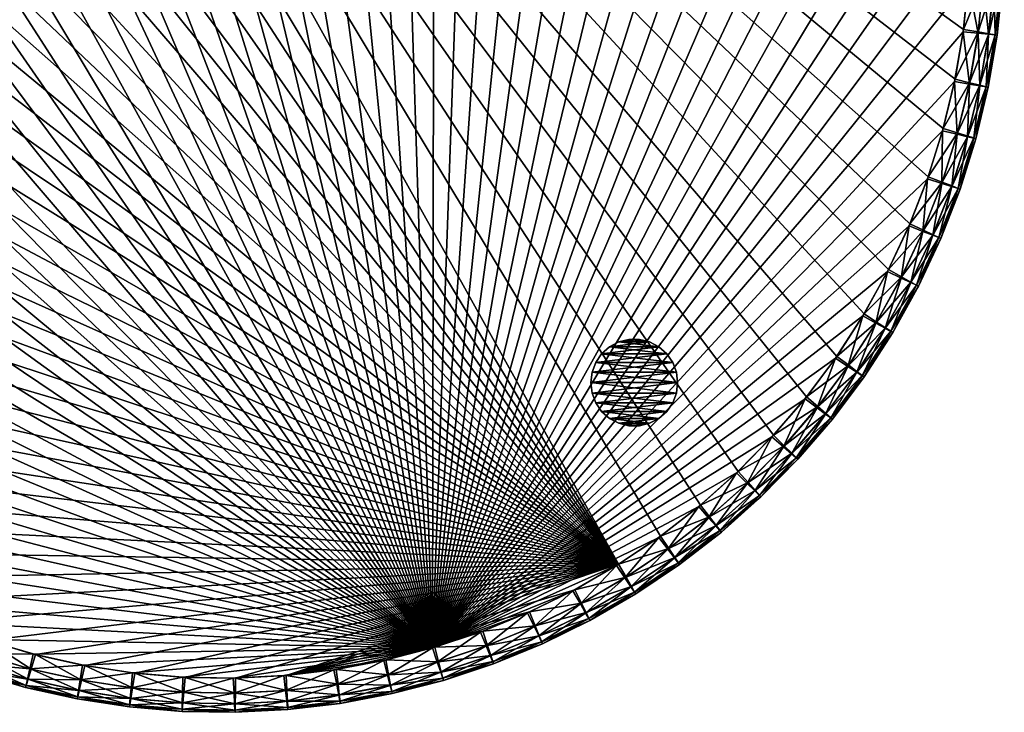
# Model space of a CAD drawing. Header units: inches. Extents: x -9 to 9, y -9 to 9.
# Tile 2 of 5: x -2.3 to 9, y -9 to -1. Entities that reach past the tile are written whole.
import ezdxf

# ---------------------------------------------------------------- set-up
doc = ezdxf.new("R2010")
doc.units = ezdxf.units.IN
doc.header["$LTSCALE"] = 0.03937
doc.header["$MEASUREMENT"] = 0
for name, color, linetype in [('A-FURN-3-ST', 150, 'Continuous'), ('A-FURN-3-ST-GD', 252, 'Continuous'), ('A-FURN-3-ST-SI', 160, 'Continuous')]:
    doc.layers.add(name, color=color, linetype=linetype)

msp = doc.modelspace()

# ---------------------------------------------------------------- meshes
at = {"layer": 'A-FURN-3-ST'}
mesh = msp.add_polyface(dxfattribs=at)
corners = [(-8.123, 3.817, 0.971), (-8.293, 3.235, 0.848), (-8.056, 3.788, 0.848), (-8.146, 3.826, 1.143), (-8.363, 3.26, 0.971), (-7.847, 4.357, 0.971), (-7.782, 4.323, 0.848), (-7.869, 4.368, 1.143), (-7.535, 4.876, 0.971), (-7.472, 4.838, 0.848), (-7.556, 4.889, 1.143), (-7.189, 5.374, 0.971), (-7.128, 5.332, 0.848), (-7.209, 5.388, 1.143), (-6.81, 5.847, 0.971), (-6.829, 5.862, 1.143), (-6.752, 5.801, 0.848), (-7.027, 5.262, 0.775), (-6.656, 5.724, 0.775), (-6.886, 5.163, 0.75), (-6.522, 5.616, 0.75), (-7.367, 4.775, 0.775), (-7.219, 4.687, 0.75), (-7.672, 4.267, 0.775), (-7.519, 4.189, 0.75), (-7.943, 3.739, 0.775), (-7.785, 3.671, 0.75), (-8.177, 3.195, 0.775), (-8.015, 3.137, 0.75), (-8.208, 2.589, 0.75), (-1.002, 8.548, 0.75), (-1.577, 8.461, 0.75), (2.425, -8.258, 0.75), (-2.144, 8.335, 0.75), (-2.702, 8.172, 0.75), (-3.248, 7.971, 0.75), (-3.779, 7.733, 0.75), (-4.292, 7.46, 0.75), (-4.786, 7.154, 0.75), (-5.258, 6.814, 0.75), (-5.706, 6.444, 0.75), (-6.128, 6.044, 0.75)]
mesh.append_faces([[corners[k] for k in face] for face in [(0, 1, 2), (3, 4, 0), (5, 2, 6), (5, 0, 2), (7, 0, 5), (7, 3, 0), (8, 6, 9), (8, 5, 6), (10, 5, 8), (10, 7, 5), (11, 9, 12), (11, 8, 9), (13, 8, 11), (13, 10, 8), (14, 11, 12), (15, 13, 11), (16, 12, 17), (18, 19, 20), (18, 17, 19), (12, 21, 17), (12, 9, 21), (17, 22, 19), (17, 21, 22), (9, 23, 21), (9, 6, 23), (21, 24, 22), (21, 23, 24), (6, 25, 23), (6, 2, 25), (23, 26, 24), (23, 25, 26), (2, 27, 25), (2, 1, 27), (25, 28, 26), (25, 27, 28), (27, 29, 28), (30, 31, 32), (31, 33, 32), (33, 34, 32), (34, 35, 32), (35, 36, 32), (36, 37, 32), (37, 38, 32), (38, 39, 32), (39, 40, 32), (40, 41, 32), (41, 20, 32), (20, 19, 32), (19, 22, 32), (22, 24, 32), (24, 26, 32), (26, 28, 32)]])
mesh = msp.add_polyface(dxfattribs=at)
corners = [(7.367, 5.127, 0.971), (6.948, 5.564, 0.848), (7.308, 5.083, 0.848), (7.004, 5.612, 0.971), (7.387, 5.141, 1.143), (7.023, 5.628, 1.143), (7.696, 4.618, 0.971), (7.635, 4.578, 0.848), (7.717, 4.631, 1.143), (7.991, 4.088, 0.971), (7.926, 4.052, 0.848), (8.012, 4.099, 1.143), (8.248, 3.539, 0.971), (8.271, 3.549, 1.143), (8.285, 2.902, 0.775), (7.915, 3.382, 0.75), (8.125, 2.84, 0.75), (8.07, 3.455, 0.775), (8.182, 3.507, 0.848), (7.819, 3.992, 0.775), (7.668, 3.909, 0.75), (7.531, 4.511, 0.775), (7.387, 4.417, 0.75), (7.21, 5.009, 0.775), (7.072, 4.906, 0.75), (6.855, 5.484, 0.775), (6.724, 5.372, 0.75), (6.346, 5.814, 0.75), (2.425, -8.258, 0.75), (5.939, 6.229, 0.75), (5.505, 6.616, 0.75), (5.046, 6.972, 0.75), (4.564, 7.297, 0.75), (4.061, 7.589, 0.75), (3.539, 7.845, 0.75), (3.002, 8.067, 0.75), (2.45, 8.251, 0.75), (1.888, 8.397, 0.75), (1.316, 8.506, 0.75), (0.739, 8.575, 0.75), (0.159, 8.605, 0.75), (-0.423, 8.597, 0.75), (-1.002, 8.548, 0.75)]
mesh.append_faces([[corners[k] for k in face] for face in [(0, 1, 2), (0, 3, 1), (4, 3, 0), (4, 5, 3), (6, 2, 7), (6, 0, 2), (8, 0, 6), (8, 4, 0), (9, 7, 10), (9, 6, 7), (11, 6, 9), (11, 8, 6), (12, 9, 10), (13, 11, 9), (14, 15, 16), (14, 17, 15), (18, 19, 17), (18, 10, 19), (17, 20, 15), (17, 19, 20), (10, 21, 19), (10, 7, 21), (19, 22, 20), (19, 21, 22), (7, 23, 21), (7, 2, 23), (21, 24, 22), (21, 23, 24), (2, 25, 23), (2, 1, 25), (23, 26, 24), (23, 25, 26), (25, 27, 26), (15, 20, 28), (20, 22, 28), (22, 24, 28), (24, 26, 28), (26, 27, 28), (27, 29, 28), (29, 30, 28), (30, 31, 28), (31, 32, 28), (32, 33, 28), (33, 34, 28), (34, 35, 28), (35, 36, 28), (36, 37, 28), (37, 38, 28), (38, 39, 28), (39, 40, 28), (40, 41, 28), (41, 42, 28)]])
mesh = msp.add_polyface(dxfattribs=at)
corners = [(2.977, 8.076, 16.75), (3.515, 7.856, 16.75), (3.042, 8.235, 16.725), (3.591, 8.011, 16.725), (4.124, 7.75, 16.725), (3.645, 8.121, 16.652), (4.185, 7.857, 16.652), (4.038, 7.601, 16.75), (4.637, 7.454, 16.725), (4.706, 7.556, 16.652), (4.541, 7.311, 16.75), (5.13, 7.124, 16.725), (5.205, 7.221, 16.652), (5.025, 6.988, 16.75), (5.599, 6.761, 16.725), (5.485, 6.633, 16.75), (3.678, 8.187, 16.529), (4.222, 7.92, 16.529), (4.234, 7.942, 16.357), (3.688, 8.209, 16.357), (4.747, 7.617, 16.529), (4.761, 7.638, 16.357), (5.25, 7.28, 16.529), (5.265, 7.299, 16.357), (-3.802, 7.721, 16.75), (2.425, 8.258, 16.75), (5.92, 6.247, 16.75), (6.328, 5.833, 16.75), (6.708, 5.393, 16.75), (7.057, 4.928, 16.75), (7.373, 4.44, 16.75), (7.656, 3.932, 16.75), (7.904, 3.406, 16.75), (8.116, 2.865, 16.75), (8.291, 2.311, 16.75), (8.428, 1.746, 16.75), (8.527, 1.173, 16.75), (8.586, 0.594, 16.75), (8.607, 0.013, 16.75), (8.588, -0.568, 16.75), (8.53, -1.146, 16.75), (8.433, -1.72, 16.75), (8.298, -2.285, 16.75), (8.125, -2.84, 16.75), (7.915, -3.382, 16.75)]
mesh.append_faces([[corners[k] for k in face] for face in [(0, 1, 2), (1, 3, 2), (3, 4, 5), (4, 6, 5), (1, 7, 3), (7, 4, 3), (4, 8, 6), (8, 9, 6), (7, 10, 4), (10, 8, 4), (8, 11, 9), (11, 12, 9), (10, 13, 8), (13, 11, 8), (11, 14, 12), (13, 15, 11), (5, 6, 16), (6, 17, 16), (17, 18, 19), (6, 9, 17), (9, 20, 17), (17, 20, 18), (20, 21, 18), (9, 12, 20), (12, 22, 20), (20, 22, 21), (22, 23, 21), (24, 0, 25), (24, 1, 0), (24, 7, 1), (24, 10, 7), (24, 13, 10), (24, 15, 13), (24, 26, 15), (24, 27, 26), (24, 28, 27), (24, 29, 28), (24, 30, 29), (24, 31, 30), (24, 32, 31), (24, 33, 32), (24, 34, 33), (24, 35, 34), (24, 36, 35), (24, 37, 36), (24, 38, 37), (24, 39, 38), (24, 40, 39), (24, 41, 40), (24, 42, 41), (24, 43, 42), (24, 44, 43)]])
mesh = msp.add_polyface(dxfattribs=at)
corners = [(-8.182, 3.181, 16.725), (-7.949, 3.726, 16.725), (-8.295, 3.229, 16.652), (-8.058, 3.782, 16.652), (-8.024, 3.113, 16.75), (-7.796, 3.647, 16.75), (-7.679, 4.254, 16.725), (-7.785, 4.317, 16.652), (-7.532, 4.165, 16.75), (-7.375, 4.763, 16.725), (-7.476, 4.833, 16.652), (-7.233, 4.664, 16.75), (-7.036, 5.25, 16.725), (-7.132, 5.326, 16.652), (-6.902, 5.142, 16.75), (-6.666, 5.713, 16.725), (-6.756, 5.796, 16.652), (-6.539, 5.596, 16.75), (-6.265, 6.15, 16.725), (-6.146, 6.025, 16.75), (-8.124, 3.815, 16.529), (-8.363, 3.258, 16.529), (-7.848, 4.355, 16.529), (-8.146, 3.827, 16.357), (-7.869, 4.368, 16.357), (-7.536, 4.875, 16.529), (-7.556, 4.889, 16.357), (-7.19, 5.373, 16.529), (-7.209, 5.388, 16.357), (-6.811, 5.846, 16.529), (-6.829, 5.862, 16.357), (-6.35, 6.239, 16.652), (-3.802, 7.721, 16.75), (-4.315, 7.447, 16.75), (4.564, -7.297, 16.75), (-4.808, 7.139, 16.75), (-5.279, 6.798, 16.75), (-5.726, 6.426, 16.75)]
mesh.append_faces([[corners[k] for k in face] for face in [(0, 1, 2), (1, 3, 2), (4, 5, 0), (5, 1, 0), (1, 6, 3), (6, 7, 3), (5, 8, 1), (8, 6, 1), (6, 9, 7), (9, 10, 7), (8, 11, 6), (11, 9, 6), (9, 12, 10), (12, 13, 10), (11, 14, 9), (14, 12, 9), (12, 15, 13), (15, 16, 13), (14, 17, 12), (17, 15, 12), (15, 18, 16), (17, 19, 15), (19, 18, 15), (3, 20, 21), (3, 7, 20), (7, 22, 20), (20, 22, 23), (22, 24, 23), (7, 10, 22), (10, 25, 22), (22, 25, 24), (25, 26, 24), (10, 13, 25), (13, 27, 25), (25, 27, 26), (27, 28, 26), (13, 16, 27), (16, 29, 27), (27, 29, 28), (29, 30, 28), (16, 31, 29), (32, 33, 34), (33, 35, 34), (35, 36, 34), (36, 37, 34), (37, 19, 34), (19, 17, 34), (17, 14, 34), (14, 11, 34), (11, 8, 34), (8, 5, 34), (5, 4, 34)]])
mesh = msp.add_polyface(dxfattribs=at)
corners = [(8.125, -2.84, 16.75), (7.915, -3.382, 16.75), (8.285, -2.902, 16.725), (8.07, -3.455, 16.725), (7.819, -3.992, 16.725), (8.182, -3.507, 16.652), (7.926, -4.052, 16.652), (7.668, -3.909, 16.75), (7.531, -4.511, 16.725), (7.635, -4.578, 16.652), (7.387, -4.417, 16.75), (7.21, -5.009, 16.725), (7.308, -5.083, 16.652), (7.072, -4.906, 16.75), (6.855, -5.484, 16.725), (6.948, -5.564, 16.652), (6.724, -5.372, 16.75), (6.469, -5.935, 16.725), (6.557, -6.021, 16.652), (6.346, -5.814, 16.75), (6.054, -6.358, 16.725), (5.939, -6.229, 16.75), (7.991, -4.088, 16.529), (8.248, -3.539, 16.529), (8.012, -4.099, 16.357), (8.271, -3.549, 16.357), (7.696, -4.618, 16.529), (7.717, -4.631, 16.357), (7.367, -5.127, 16.529), (7.387, -5.141, 16.357), (7.004, -5.612, 16.529), (7.023, -5.628, 16.357), (6.609, -6.072, 16.529), (6.627, -6.09, 16.357), (-3.802, 7.721, 16.75), (5.505, -6.616, 16.75), (5.046, -6.972, 16.75), (4.564, -7.297, 16.75)]
mesh.append_faces([[corners[k] for k in face] for face in [(0, 1, 2), (1, 3, 2), (3, 4, 5), (4, 6, 5), (1, 7, 3), (7, 4, 3), (4, 8, 6), (8, 9, 6), (7, 10, 4), (10, 8, 4), (8, 11, 9), (11, 12, 9), (10, 13, 8), (13, 11, 8), (11, 14, 12), (14, 15, 12), (13, 16, 11), (16, 14, 11), (14, 17, 15), (17, 18, 15), (16, 19, 14), (19, 17, 14), (17, 20, 18), (19, 21, 17), (21, 20, 17), (6, 22, 23), (22, 24, 25), (6, 9, 22), (9, 26, 22), (22, 26, 24), (26, 27, 24), (9, 12, 26), (12, 28, 26), (26, 28, 27), (28, 29, 27), (12, 15, 28), (15, 30, 28), (28, 30, 29), (30, 31, 29), (15, 18, 30), (18, 32, 30), (30, 32, 31), (32, 33, 31), (34, 7, 1), (34, 10, 7), (34, 13, 10), (34, 16, 13), (34, 19, 16), (34, 21, 19), (34, 35, 21), (34, 36, 35), (34, 37, 36)]])
mesh = msp.add_polyface(dxfattribs=at)
corners = [(8.955, -0.607, 0.971), (8.902, -0.003, 0.848), (8.881, -0.604, 0.848), (8.979, -0.608, 1.143), (8.975, -0.001, 0.971), (8.894, -1.21, 0.971), (8.82, -1.202, 0.848), (8.918, -1.212, 1.143), (8.792, -1.808, 0.971), (8.719, -1.795, 0.848), (8.816, -1.812, 1.143), (8.649, -2.397, 0.971), (8.578, -2.38, 0.848), (8.673, -2.403, 1.143), (8.468, -2.975, 0.971), (8.398, -2.953, 0.848), (8.491, -2.983, 1.143), (8.248, -3.54, 0.971), (8.179, -3.514, 0.848), (8.271, -3.549, 1.143), (8.779, -0.007, 0.775), (8.758, -0.6, 0.775), (8.607, -0.013, 0.75), (8.586, -0.594, 0.75), (7.812, -4.005, 0.775), (8.064, -3.469, 0.775), (7.904, -3.406, 0.75), (8.28, -2.917, 0.775), (8.116, -2.865, 0.75), (8.458, -2.351, 0.775), (8.291, -2.311, 0.75), (8.598, -1.775, 0.775), (8.428, -1.746, 0.75), (8.698, -1.19, 0.775), (8.527, -1.173, 0.75), (2.425, -8.258, 0.75), (8.588, 0.568, 0.75), (8.53, 1.146, 0.75), (8.433, 1.72, 0.75), (8.298, 2.285, 0.75), (8.125, 2.84, 0.75), (7.915, 3.382, 0.75)]
mesh.append_faces([[corners[k] for k in face] for face in [(0, 1, 2), (3, 4, 0), (5, 2, 6), (5, 0, 2), (7, 0, 5), (7, 3, 0), (8, 6, 9), (8, 5, 6), (10, 5, 8), (10, 7, 5), (11, 9, 12), (11, 8, 9), (13, 8, 11), (13, 10, 8), (14, 12, 15), (14, 11, 12), (16, 11, 14), (16, 13, 11), (17, 15, 18), (17, 14, 15), (19, 14, 17), (19, 16, 14), (2, 20, 21), (21, 22, 23), (24, 25, 26), (18, 27, 25), (18, 15, 27), (25, 28, 26), (25, 27, 28), (15, 29, 27), (15, 12, 29), (27, 30, 28), (27, 29, 30), (12, 31, 29), (12, 9, 31), (29, 32, 30), (29, 31, 32), (9, 33, 31), (9, 6, 33), (31, 34, 32), (31, 33, 34), (6, 21, 33), (6, 2, 21), (33, 23, 34), (33, 21, 23), (34, 23, 35), (23, 22, 35), (22, 36, 35), (36, 37, 35), (37, 38, 35), (38, 39, 35), (39, 40, 35), (40, 41, 35)]])
mesh = msp.add_polyface(dxfattribs=at)
corners = [(-3.953, -8.058, 0.971), (-3.375, -8.237, 0.848), (-3.923, -7.991, 0.848), (-3.964, -8.08, 1.143), (-3.4, -8.306, 0.971), (-4.488, -7.773, 0.971), (-4.454, -7.707, 0.848), (-4.5, -7.794, 1.143), (-5.003, -7.452, 0.971), (-4.964, -7.389, 0.848), (-5.016, -7.473, 1.143), (-5.495, -7.097, 0.971), (-5.509, -7.117, 1.143), (-5.451, -7.037, 0.848), (-4.899, -7.285, 0.775), (-5.38, -6.938, 0.775), (-4.808, -7.139, 0.75), (-5.279, -6.798, 0.75), (-4.396, -7.599, 0.775), (-4.315, -7.447, 0.75), (-3.873, -7.878, 0.775), (-3.802, -7.721, 0.75), (-3.332, -8.122, 0.775), (-3.272, -7.961, 0.75), (-2.728, -8.163, 0.75), (-8.015, 3.137, 0.75), (-8.208, 2.589, 0.75), (2.425, -8.258, 0.75), (-8.364, 2.029, 0.75), (-8.482, 1.46, 0.75), (-8.561, 0.884, 0.75), (-8.602, 0.304, 0.75), (-8.602, -0.277, 0.75), (-8.564, -0.858, 0.75), (-8.487, -1.434, 0.75), (-8.371, -2.003, 0.75), (-8.216, -2.564, 0.75), (-8.024, -3.113, 0.75), (-7.796, -3.647, 0.75), (-7.532, -4.165, 0.75), (-7.233, -4.664, 0.75), (-6.902, -5.142, 0.75), (-6.539, -5.596, 0.75), (-6.146, -6.025, 0.75), (-5.726, -6.426, 0.75)]
mesh.append_faces([[corners[k] for k in face] for face in [(0, 1, 2), (3, 4, 0), (5, 2, 6), (5, 0, 2), (7, 0, 5), (7, 3, 0), (8, 6, 9), (8, 5, 6), (10, 5, 8), (10, 7, 5), (11, 8, 9), (12, 10, 8), (13, 9, 14), (15, 16, 17), (15, 14, 16), (9, 18, 14), (9, 6, 18), (14, 19, 16), (14, 18, 19), (6, 20, 18), (6, 2, 20), (18, 21, 19), (18, 20, 21), (2, 22, 20), (2, 1, 22), (20, 23, 21), (20, 22, 23), (22, 24, 23), (25, 26, 27), (26, 28, 27), (28, 29, 27), (29, 30, 27), (30, 31, 27), (31, 32, 27), (32, 33, 27), (33, 34, 27), (34, 35, 27), (35, 36, 27), (36, 37, 27), (37, 38, 27), (38, 39, 27), (39, 40, 27), (40, 41, 27), (41, 42, 27), (42, 43, 27), (43, 44, 27), (44, 17, 27), (17, 16, 27), (16, 19, 27), (19, 21, 27), (21, 23, 27), (23, 24, 27)]])
mesh = msp.add_polyface(dxfattribs=at)
corners = [(-3.318, -8.128, 16.725), (-3.859, -7.885, 16.725), (-3.369, -8.24, 16.652), (-3.917, -7.993, 16.652), (-3.248, -7.971, 16.75), (-3.779, -7.733, 16.75), (-4.383, -7.606, 16.725), (-4.448, -7.711, 16.652), (-4.292, -7.46, 16.75), (-4.886, -7.293, 16.725), (-4.958, -7.393, 16.652), (-4.786, -7.154, 16.75), (-5.368, -6.947, 16.725), (-5.446, -7.041, 16.652), (-5.258, -6.814, 16.75), (-3.952, -8.059, 16.529), (-4.487, -7.773, 16.529), (-3.964, -8.08, 16.357), (-4.5, -7.794, 16.357), (-5.002, -7.453, 16.529), (-5.016, -7.473, 16.357), (-5.493, -7.098, 16.529), (-8.024, 3.113, 16.75), (-8.216, 2.564, 16.75), (4.564, -7.297, 16.75), (-8.371, 2.003, 16.75), (-8.487, 1.434, 16.75), (-8.564, 0.858, 16.75), (-8.602, 0.277, 16.75), (-8.602, -0.304, 16.75), (-8.561, -0.884, 16.75), (-8.482, -1.46, 16.75), (-8.364, -2.029, 16.75), (-8.208, -2.589, 16.75), (-8.015, -3.137, 16.75), (-7.785, -3.671, 16.75), (-7.519, -4.189, 16.75), (-7.219, -4.687, 16.75), (-6.886, -5.163, 16.75), (-6.522, -5.616, 16.75), (-6.128, -6.044, 16.75), (-5.706, -6.444, 16.75), (-2.702, -8.172, 16.75), (-2.144, -8.335, 16.75)]
mesh.append_faces([[corners[k] for k in face] for face in [(0, 1, 2), (1, 3, 2), (4, 5, 0), (5, 1, 0), (1, 6, 3), (6, 7, 3), (5, 8, 1), (8, 6, 1), (6, 9, 7), (9, 10, 7), (8, 11, 6), (11, 9, 6), (9, 12, 10), (12, 13, 10), (11, 14, 9), (14, 12, 9), (3, 7, 15), (7, 16, 15), (15, 16, 17), (16, 18, 17), (7, 10, 16), (10, 19, 16), (16, 19, 18), (19, 20, 18), (10, 13, 19), (13, 21, 19), (19, 21, 20), (22, 23, 24), (23, 25, 24), (25, 26, 24), (26, 27, 24), (27, 28, 24), (28, 29, 24), (29, 30, 24), (30, 31, 24), (31, 32, 24), (32, 33, 24), (33, 34, 24), (34, 35, 24), (35, 36, 24), (36, 37, 24), (37, 38, 24), (38, 39, 24), (39, 40, 24), (40, 41, 24), (41, 14, 24), (14, 11, 24), (11, 8, 24), (8, 5, 24), (5, 4, 24), (4, 42, 24), (42, 43, 24)]])
mesh = msp.add_polyface(dxfattribs=at)
corners = [(8.759, -0.585, 16.725), (8.7, -1.175, 16.725), (8.882, -0.598, 16.652), (8.821, -1.196, 16.652), (8.588, -0.568, 16.75), (8.53, -1.146, 16.75), (8.601, -1.76, 16.725), (8.72, -1.789, 16.652), (8.433, -1.72, 16.75), (8.462, -2.336, 16.725), (8.58, -2.373, 16.652), (8.298, -2.285, 16.75), (8.285, -2.902, 16.725), (8.4, -2.947, 16.652), (8.125, -2.84, 16.75), (8.07, -3.455, 16.725), (8.182, -3.507, 16.652), (8.779, 0.007, 16.725), (8.902, 0.003, 16.652), (8.881, 0.604, 16.652), (8.586, 0.594, 16.75), (8.607, 0.013, 16.75), (8.758, 0.6, 16.725), (8.975, 0.001, 16.529), (8.955, -0.605, 16.529), (9, 0, 16.357), (8.979, -0.608, 16.357), (8.894, -1.208, 16.529), (8.918, -1.212, 16.357), (8.792, -1.806, 16.529), (8.816, -1.812, 16.357), (8.65, -2.395, 16.529), (8.673, -2.403, 16.357), (8.468, -2.974, 16.529), (8.491, -2.983, 16.357), (8.248, -3.539, 16.529), (8.271, -3.549, 16.357), (7.926, -4.052, 16.652), (7.991, -4.088, 16.529), (8.955, 0.607, 16.529), (8.979, 0.608, 16.357)]
mesh.append_faces([[corners[k] for k in face] for face in [(0, 1, 2), (1, 3, 2), (4, 5, 0), (5, 1, 0), (1, 6, 3), (6, 7, 3), (5, 8, 1), (8, 6, 1), (6, 9, 7), (9, 10, 7), (8, 11, 6), (11, 9, 6), (9, 12, 10), (12, 13, 10), (11, 14, 9), (14, 12, 9), (12, 15, 13), (15, 16, 13), (17, 18, 19), (20, 21, 22), (21, 17, 22), (17, 0, 18), (0, 2, 18), (21, 4, 17), (4, 0, 17), (18, 2, 23), (2, 24, 23), (23, 24, 25), (24, 26, 25), (2, 3, 24), (3, 27, 24), (24, 27, 26), (27, 28, 26), (3, 7, 27), (7, 29, 27), (27, 29, 28), (29, 30, 28), (7, 10, 29), (10, 31, 29), (29, 31, 30), (31, 32, 30), (10, 13, 31), (13, 33, 31), (31, 33, 32), (33, 34, 32), (13, 16, 33), (16, 35, 33), (33, 35, 34), (35, 36, 34), (16, 37, 35), (35, 38, 36), (18, 23, 39), (23, 25, 40)]])
mesh = msp.add_polyface(dxfattribs=at)
corners = [(7.99, -4.089, 0.971), (8.179, -3.514, 0.848), (7.923, -4.058, 0.848), (8.248, -3.54, 0.971), (8.012, -4.099, 1.143), (8.271, -3.549, 1.143), (7.696, -4.619, 0.971), (7.631, -4.583, 0.848), (7.717, -4.631, 1.143), (7.366, -5.128, 0.971), (7.304, -5.088, 0.848), (7.387, -5.141, 1.143), (7.003, -5.614, 0.971), (6.944, -5.57, 0.848), (7.023, -5.628, 1.143), (6.608, -6.074, 0.971), (6.552, -6.026, 0.848), (6.627, -6.09, 1.143), (6.183, -6.506, 0.971), (6.131, -6.454, 0.848), (6.201, -6.523, 1.143), (5.746, -6.927, 1.143), (6.459, -5.946, 0.775), (6.043, -6.368, 0.775), (6.328, -5.833, 0.75), (5.92, -6.247, 0.75), (6.846, -5.496, 0.775), (6.708, -5.393, 0.75), (7.201, -5.021, 0.775), (7.057, -4.928, 0.75), (7.524, -4.524, 0.775), (7.373, -4.44, 0.75), (7.812, -4.005, 0.775), (7.656, -3.932, 0.75), (8.064, -3.469, 0.775), (7.904, -3.406, 0.75), (8.116, -2.865, 0.75), (2.425, -8.258, 0.75), (8.291, -2.311, 0.75), (8.428, -1.746, 0.75), (8.527, -1.173, 0.75)]
mesh.append_faces([[corners[k] for k in face] for face in [(0, 1, 2), (0, 3, 1), (4, 3, 0), (4, 5, 3), (6, 2, 7), (6, 0, 2), (8, 0, 6), (8, 4, 0), (9, 7, 10), (9, 6, 7), (11, 6, 9), (11, 8, 6), (12, 10, 13), (12, 9, 10), (14, 9, 12), (14, 11, 9), (15, 13, 16), (15, 12, 13), (17, 12, 15), (17, 14, 12), (18, 16, 19), (18, 15, 16), (20, 15, 18), (20, 17, 15), (21, 20, 18), (19, 22, 23), (19, 16, 22), (23, 24, 25), (23, 22, 24), (16, 26, 22), (16, 13, 26), (22, 27, 24), (22, 26, 27), (13, 28, 26), (13, 10, 28), (26, 29, 27), (26, 28, 29), (10, 30, 28), (10, 7, 30), (28, 31, 29), (28, 30, 31), (7, 32, 30), (7, 2, 32), (30, 33, 31), (30, 32, 33), (2, 34, 32), (2, 1, 34), (32, 35, 33), (35, 36, 37), (36, 38, 37), (38, 39, 37), (39, 40, 37)]])
mesh = msp.add_polyface(dxfattribs=at)
corners = [(5.73, -6.908, 0.971), (6.131, -6.454, 0.848), (5.681, -6.853, 0.848), (6.183, -6.506, 0.971), (5.746, -6.927, 1.143), (5.25, -7.28, 0.971), (5.205, -7.221, 0.848), (5.265, -7.299, 1.143), (4.747, -7.617, 0.971), (4.706, -7.556, 0.848), (4.761, -7.638, 1.143), (4.222, -7.92, 0.971), (4.185, -7.857, 0.848), (4.234, -7.942, 1.143), (3.678, -8.187, 0.971), (3.645, -8.121, 0.848), (3.688, -8.21, 1.143), (3.116, -8.417, 0.971), (3.126, -8.44, 1.143), (3.088, -8.349, 0.848), (3.591, -8.011, 0.775), (4.124, -7.75, 0.775), (4.038, -7.601, 0.75), (3.515, -7.856, 0.75), (4.637, -7.454, 0.775), (4.541, -7.311, 0.75), (5.13, -7.124, 0.775), (5.025, -6.988, 0.75), (5.599, -6.761, 0.775), (5.485, -6.633, 0.75), (6.043, -6.368, 0.775), (5.92, -6.247, 0.75), (2.425, -8.258, 0.75), (6.328, -5.833, 0.75), (6.708, -5.393, 0.75), (7.057, -4.928, 0.75), (7.373, -4.44, 0.75), (7.656, -3.932, 0.75), (7.904, -3.406, 0.75)]
mesh.append_faces([[corners[k] for k in face] for face in [(0, 1, 2), (0, 3, 1), (4, 3, 0), (5, 2, 6), (5, 0, 2), (7, 0, 5), (7, 4, 0), (8, 6, 9), (8, 5, 6), (10, 5, 8), (10, 7, 5), (11, 9, 12), (11, 8, 9), (13, 8, 11), (13, 10, 8), (14, 12, 15), (14, 11, 12), (16, 11, 14), (16, 13, 11), (17, 14, 15), (18, 16, 14), (19, 15, 20), (15, 21, 20), (15, 12, 21), (20, 22, 23), (20, 21, 22), (12, 24, 21), (12, 9, 24), (21, 25, 22), (21, 24, 25), (9, 26, 24), (9, 6, 26), (24, 27, 25), (24, 26, 27), (6, 28, 26), (6, 2, 28), (26, 29, 27), (26, 28, 29), (2, 30, 28), (2, 1, 30), (28, 31, 29), (28, 30, 31), (22, 25, 32), (25, 27, 32), (27, 29, 32), (29, 31, 32), (31, 33, 32), (33, 34, 32), (34, 35, 32), (35, 36, 32), (36, 37, 32), (37, 38, 32)]])
mesh = msp.add_polyface(dxfattribs=at)
corners = [(6.054, -6.358, 16.725), (6.135, -6.45, 16.652), (6.557, -6.021, 16.652), (5.611, -6.752, 16.725), (5.686, -6.849, 16.652), (5.939, -6.229, 16.75), (5.505, -6.616, 16.75), (5.142, -7.115, 16.725), (5.211, -7.217, 16.652), (5.046, -6.972, 16.75), (4.65, -7.446, 16.725), (4.712, -7.553, 16.652), (4.564, -7.297, 16.75), (4.137, -7.743, 16.725), (4.191, -7.853, 16.652), (4.061, -7.589, 16.75), (3.605, -8.005, 16.725), (3.651, -8.119, 16.652), (3.539, -7.845, 16.75), (3.056, -8.23, 16.725), (3.095, -8.346, 16.652), (3.002, -8.067, 16.75), (6.609, -6.072, 16.529), (6.184, -6.505, 16.529), (6.627, -6.09, 16.357), (6.201, -6.523, 16.357), (5.731, -6.907, 16.529), (5.746, -6.927, 16.357), (5.252, -7.279, 16.529), (5.265, -7.299, 16.357), (4.748, -7.616, 16.529), (4.761, -7.638, 16.357), (4.223, -7.92, 16.529), (4.234, -7.942, 16.357), (3.679, -8.187, 16.529), (3.688, -8.21, 16.357), (3.118, -8.416, 16.529), (3.126, -8.44, 16.357)]
mesh.append_faces([[corners[k] for k in face] for face in [(0, 1, 2), (0, 3, 1), (3, 4, 1), (5, 6, 0), (6, 3, 0), (3, 7, 4), (7, 8, 4), (6, 9, 3), (9, 7, 3), (7, 10, 8), (10, 11, 8), (9, 12, 7), (12, 10, 7), (10, 13, 11), (13, 14, 11), (12, 15, 10), (15, 13, 10), (13, 16, 14), (16, 17, 14), (15, 18, 13), (18, 16, 13), (16, 19, 17), (19, 20, 17), (18, 21, 16), (2, 1, 22), (1, 23, 22), (22, 23, 24), (23, 25, 24), (1, 4, 23), (4, 26, 23), (23, 26, 25), (26, 27, 25), (4, 8, 26), (8, 28, 26), (26, 28, 27), (28, 29, 27), (8, 11, 28), (11, 30, 28), (28, 30, 29), (30, 31, 29), (11, 14, 30), (14, 32, 30), (30, 32, 31), (32, 33, 31), (14, 17, 32), (17, 34, 32), (32, 34, 33), (34, 35, 33), (17, 20, 34), (20, 36, 34), (34, 36, 35), (36, 37, 35)]])
mesh = msp.add_polyface(dxfattribs=at)
corners = [(3.002, -8.067, 16.75), (3.056, -8.23, 16.725), (3.605, -8.005, 16.725), (2.493, -8.417, 16.725), (3.095, -8.346, 16.652), (2.524, -8.536, 16.652), (2.45, -8.251, 16.75), (1.919, -8.566, 16.725), (1.942, -8.687, 16.652), (1.888, -8.397, 16.75), (1.337, -8.677, 16.725), (1.351, -8.799, 16.652), (1.316, -8.506, 16.75), (0.748, -8.747, 16.725), (0.754, -8.87, 16.652), (0.739, -8.575, 16.75), (0.156, -8.778, 16.725), (0.154, -8.9, 16.652), (0.159, -8.605, 16.75), (3.118, -8.416, 16.529), (2.543, -8.608, 16.529), (3.126, -8.44, 16.357), (2.549, -8.632, 16.357), (1.956, -8.76, 16.529), (1.96, -8.784, 16.357), (1.36, -8.872, 16.529), (1.363, -8.896, 16.357), (0.758, -8.943, 16.529), (0.759, -8.968, 16.357), (0.152, -8.974, 16.529), (0.152, -8.999, 16.357), (-2.144, -8.335, 16.75), (-1.577, -8.461, 16.75), (4.564, -7.297, 16.75), (-1.002, -8.548, 16.75), (-0.423, -8.597, 16.75), (4.061, -7.589, 16.75), (3.539, -7.845, 16.75)]
mesh.append_faces([[corners[k] for k in face] for face in [(0, 1, 2), (1, 3, 4), (3, 5, 4), (0, 6, 1), (6, 3, 1), (3, 7, 5), (7, 8, 5), (6, 9, 3), (9, 7, 3), (7, 10, 8), (10, 11, 8), (9, 12, 7), (12, 10, 7), (10, 13, 11), (13, 14, 11), (12, 15, 10), (15, 13, 10), (13, 16, 14), (16, 17, 14), (15, 18, 13), (18, 16, 13), (4, 5, 19), (5, 20, 19), (19, 20, 21), (20, 22, 21), (5, 8, 20), (8, 23, 20), (20, 23, 22), (23, 24, 22), (8, 11, 23), (11, 25, 23), (23, 25, 24), (25, 26, 24), (11, 14, 25), (14, 27, 25), (25, 27, 26), (27, 28, 26), (14, 17, 27), (17, 29, 27), (27, 29, 28), (29, 30, 28), (31, 32, 33), (32, 34, 33), (34, 35, 33), (35, 18, 33), (18, 15, 33), (15, 36, 33), (15, 37, 36), (15, 0, 37), (15, 6, 0), (15, 9, 6), (15, 12, 9)]])
mesh = msp.add_polyface(dxfattribs=at)
corners = [(3.116, -8.417, 0.971), (3.645, -8.121, 0.848), (3.088, -8.349, 0.848), (3.126, -8.44, 1.143), (3.678, -8.187, 0.971), (2.541, -8.608, 0.971), (2.518, -8.538, 0.848), (2.549, -8.632, 1.143), (1.954, -8.76, 0.971), (1.936, -8.689, 0.848), (1.96, -8.784, 1.143), (1.358, -8.872, 0.971), (1.345, -8.8, 0.848), (1.363, -8.896, 1.143), (0.756, -8.944, 0.971), (0.748, -8.87, 0.848), (0.759, -8.968, 1.143), (0.151, -8.974, 0.971), (0.147, -8.901, 0.848), (0.152, -8.999, 1.143), (0.733, -8.748, 0.775), (0.141, -8.778, 0.775), (0.713, -8.577, 0.75), (0.132, -8.606, 0.75), (1.322, -8.679, 0.775), (1.29, -8.51, 0.75), (1.905, -8.57, 0.775), (1.862, -8.403, 0.75), (2.479, -8.422, 0.775), (2.425, -8.258, 0.75), (3.042, -8.235, 0.775), (2.977, -8.076, 0.75), (3.591, -8.011, 0.775), (3.515, -7.856, 0.75), (4.038, -7.601, 0.75), (-1.028, -8.545, 0.75), (-0.449, -8.595, 0.75)]
mesh.append_faces([[corners[k] for k in face] for face in [(0, 1, 2), (3, 4, 0), (5, 2, 6), (5, 0, 2), (7, 0, 5), (7, 3, 0), (8, 6, 9), (8, 5, 6), (10, 5, 8), (10, 7, 5), (11, 9, 12), (11, 8, 9), (13, 8, 11), (13, 10, 8), (14, 12, 15), (14, 11, 12), (16, 11, 14), (16, 13, 11), (17, 15, 18), (17, 14, 15), (19, 14, 17), (19, 16, 14), (18, 20, 21), (18, 15, 20), (21, 22, 23), (21, 20, 22), (15, 24, 20), (15, 12, 24), (20, 25, 22), (20, 24, 25), (12, 26, 24), (12, 9, 26), (24, 27, 25), (24, 26, 27), (9, 28, 26), (9, 6, 28), (26, 29, 27), (26, 28, 29), (6, 30, 28), (6, 2, 30), (28, 31, 29), (28, 30, 31), (2, 32, 30), (30, 33, 31), (30, 32, 33), (33, 29, 31), (33, 34, 29), (35, 36, 29), (36, 23, 29), (23, 22, 29), (22, 25, 29), (25, 27, 29)]])
mesh = msp.add_polyface(dxfattribs=at)
corners = [(0.156, -8.778, 16.725), (-0.437, -8.768, 16.725), (0.154, -8.9, 16.652), (-0.448, -8.89, 16.652), (0.159, -8.605, 16.75), (-0.423, -8.597, 16.75), (-1.028, -8.718, 16.725), (-1.047, -8.84, 16.652), (-1.002, -8.548, 16.75), (-1.614, -8.629, 16.725), (-1.641, -8.749, 16.652), (-1.577, -8.461, 16.75), (-2.193, -8.501, 16.725), (-2.228, -8.618, 16.652), (-2.144, -8.335, 16.75), (-2.762, -8.333, 16.725), (-2.805, -8.448, 16.652), (-2.702, -8.172, 16.75), (-3.318, -8.128, 16.725), (-3.369, -8.24, 16.652), (-3.248, -7.971, 16.75), (0.152, -8.974, 16.529), (-0.454, -8.964, 16.529), (0.152, -8.999, 16.357), (-0.456, -8.988, 16.357), (-1.058, -8.913, 16.529), (-1.062, -8.937, 16.357), (-1.657, -8.821, 16.529), (-1.663, -8.845, 16.357), (-2.249, -8.689, 16.529), (-2.256, -8.713, 16.357), (-2.83, -8.517, 16.529), (-2.839, -8.541, 16.357), (-3.399, -8.307, 16.529), (-3.409, -8.329, 16.357), (-3.917, -7.993, 16.652), (-3.952, -8.059, 16.529), (-3.964, -8.08, 16.357)]
mesh.append_faces([[corners[k] for k in face] for face in [(0, 1, 2), (1, 3, 2), (4, 5, 0), (5, 1, 0), (1, 6, 3), (6, 7, 3), (5, 8, 1), (8, 6, 1), (6, 9, 7), (9, 10, 7), (8, 11, 6), (11, 9, 6), (9, 12, 10), (12, 13, 10), (11, 14, 9), (14, 12, 9), (12, 15, 13), (15, 16, 13), (14, 17, 12), (17, 15, 12), (15, 18, 16), (18, 19, 16), (17, 20, 15), (20, 18, 15), (2, 3, 21), (3, 22, 21), (21, 22, 23), (22, 24, 23), (3, 7, 22), (7, 25, 22), (22, 25, 24), (25, 26, 24), (7, 10, 25), (10, 27, 25), (25, 27, 26), (27, 28, 26), (10, 13, 27), (13, 29, 27), (27, 29, 28), (29, 30, 28), (13, 16, 29), (16, 31, 29), (29, 31, 30), (31, 32, 30), (16, 19, 31), (19, 33, 31), (31, 33, 32), (33, 34, 32), (19, 35, 33), (35, 36, 33), (33, 36, 34), (36, 37, 34)]])
mesh = msp.add_polyface(dxfattribs=at)
corners = [(-0.455, -8.964, 0.971), (0.147, -8.901, 0.848), (-0.454, -8.89, 0.848), (0.151, -8.974, 0.971), (-0.456, -8.988, 1.143), (0.152, -8.999, 1.143), (-1.06, -8.913, 0.971), (-1.053, -8.839, 0.848), (-1.062, -8.937, 1.143), (-1.659, -8.821, 0.971), (-1.648, -8.748, 0.848), (-1.663, -8.845, 1.143), (-2.251, -8.689, 0.971), (-2.234, -8.617, 0.848), (-2.256, -8.713, 1.143), (-2.832, -8.517, 0.971), (-2.811, -8.446, 0.848), (-2.839, -8.541, 1.143), (-3.4, -8.306, 0.971), (-3.375, -8.237, 0.848), (-3.409, -8.329, 1.143), (-3.953, -8.058, 0.971), (-3.964, -8.08, 1.143), (-2.776, -8.328, 0.775), (-3.332, -8.122, 0.775), (-2.728, -8.163, 0.75), (-2.208, -8.497, 0.775), (-2.17, -8.329, 0.75), (-1.629, -8.626, 0.775), (-1.603, -8.456, 0.75), (-1.043, -8.717, 0.775), (-1.028, -8.545, 0.75), (-0.452, -8.767, 0.775), (-0.449, -8.595, 0.75), (0.141, -8.778, 0.775), (0.132, -8.606, 0.75), (2.425, -8.258, 0.75)]
mesh.append_faces([[corners[k] for k in face] for face in [(0, 1, 2), (0, 3, 1), (4, 3, 0), (4, 5, 3), (6, 2, 7), (6, 0, 2), (8, 0, 6), (8, 4, 0), (9, 7, 10), (9, 6, 7), (11, 6, 9), (11, 8, 6), (12, 10, 13), (12, 9, 10), (14, 9, 12), (14, 11, 9), (15, 13, 16), (15, 12, 13), (17, 12, 15), (17, 14, 12), (18, 16, 19), (18, 15, 16), (20, 15, 18), (20, 17, 15), (21, 18, 19), (22, 20, 18), (19, 23, 24), (19, 16, 23), (24, 23, 25), (16, 26, 23), (16, 13, 26), (23, 27, 25), (23, 26, 27), (13, 28, 26), (13, 10, 28), (26, 29, 27), (26, 28, 29), (10, 30, 28), (10, 7, 30), (28, 31, 29), (28, 30, 31), (7, 32, 30), (7, 2, 32), (30, 33, 31), (30, 32, 33), (2, 34, 32), (2, 1, 34), (32, 35, 33), (32, 34, 35), (25, 27, 36), (27, 29, 36), (29, 31, 36)]])
at = {"layer": 'A-FURN-3-ST-GD'}
mesh = msp.add_polyface(dxfattribs=at)
corners = [(5.243, -5.208, 0), (5.229, -5.088, 0), (5.243, -5.208, 0.75), (5.229, -5.088, 0.75), (5.229, -5.328, 0), (5.229, -5.328, 0.75), (5.186, -5.44, 0), (5.186, -5.44, 0.75), (5.118, -5.539, 0), (5.118, -5.539, 0.75), (5.027, -5.619, 0), (5.027, -5.619, 0.75), (4.921, -5.675, 0), (4.921, -5.675, 0.75), (4.804, -5.704, 0), (4.804, -5.704, 0.75), (4.683, -5.704, 0), (4.683, -5.704, 0.75), (4.566, -5.675, 0), (4.566, -5.675, 0.75), (4.459, -5.619, 0), (4.459, -5.619, 0.75), (4.369, -5.539, 0), (4.369, -5.539, 0.75), (4.301, -5.44, 0), (4.301, -5.44, 0.75), (4.258, -5.328, 0), (4.258, -5.328, 0.75), (4.243, -5.208, 0), (4.243, -5.208, 0.75), (4.258, -5.088, 0), (4.258, -5.088, 0.75), (4.301, -4.976, 0), (4.301, -4.976, 0.75), (4.369, -4.876, 0), (4.369, -4.876, 0.75), (4.459, -4.796, 0), (4.459, -4.796, 0.75), (4.566, -4.74, 0), (4.566, -4.74, 0.75), (4.683, -4.712, 0), (4.683, -4.712, 0.75), (4.804, -4.712, 0), (4.804, -4.712, 0.75), (4.921, -4.74, 0), (4.921, -4.74, 0.75), (5.027, -4.796, 0), (5.027, -4.796, 0.75), (5.118, -4.876, 0), (5.118, -4.876, 0.75), (5.186, -4.976, 0), (5.186, -4.976, 0.75)]
mesh.append_faces([[corners[k] for k in face] for face in [(0, 1, 2), (2, 1, 3), (4, 0, 5), (5, 0, 2), (6, 4, 7), (7, 4, 5), (8, 6, 9), (9, 6, 7), (10, 8, 11), (11, 8, 9), (12, 10, 13), (13, 10, 11), (14, 12, 15), (15, 12, 13), (16, 14, 17), (17, 14, 15), (18, 16, 19), (19, 16, 17), (20, 18, 21), (21, 18, 19), (22, 20, 23), (23, 20, 21), (24, 22, 25), (25, 22, 23), (26, 24, 27), (27, 24, 25), (28, 26, 29), (29, 26, 27), (30, 28, 31), (31, 28, 29), (32, 30, 33), (33, 30, 31), (34, 32, 35), (35, 32, 33), (36, 34, 37), (37, 34, 35), (38, 36, 39), (39, 36, 37), (40, 38, 41), (41, 38, 39), (42, 40, 43), (43, 40, 41), (44, 42, 45), (45, 42, 43), (46, 44, 47), (47, 44, 45), (48, 46, 49), (49, 46, 47), (50, 48, 51), (51, 48, 49), (1, 50, 3), (3, 50, 51)]])
mesh.append_faces([[corners[k] for k in face] for face in [(15, 19, 17), (41, 45, 43), (42, 38, 40), (16, 12, 14)]], dxfattribs={"vtx0": -1})
mesh.append_faces([[corners[k] for k in face] for face in [(51, 33, 3), (3, 31, 2), (2, 29, 5), (5, 27, 7), (7, 25, 9), (9, 23, 11), (11, 21, 13), (13, 19, 15), (33, 51, 35), (35, 49, 37), (37, 47, 39), (39, 45, 41), (1, 30, 50), (50, 32, 48), (48, 34, 46), (46, 36, 44), (44, 38, 42), (30, 1, 28), (28, 0, 26), (26, 4, 24), (24, 6, 22), (22, 8, 20), (20, 10, 18), (18, 12, 16)]], dxfattribs={"vtx0": -1, "vtx1": -1})
mesh.append_faces([[corners[k] for k in face] for face in [(3, 33, 31), (2, 31, 29), (5, 29, 27), (7, 27, 25), (9, 25, 23), (11, 23, 21), (13, 21, 19), (35, 51, 49), (37, 49, 47), (39, 47, 45), (50, 30, 32), (48, 32, 34), (46, 34, 36), (44, 36, 38), (28, 1, 0), (26, 0, 4), (24, 4, 6), (22, 6, 8), (20, 8, 10), (18, 10, 12)]], dxfattribs={"vtx0": -1, "vtx2": -1})
at = {"layer": 'A-FURN-3-ST-SI'}
mesh = msp.add_polyface(dxfattribs=at)
corners = [(9, 0, 16.357), (9, 0, 13.45), (8.979, -0.608, 16.357), (8.979, -0.608, 13.45), (8.918, -1.212, 16.357), (8.918, -1.212, 13.45), (8.816, -1.812, 16.357), (8.816, -1.812, 13.45), (8.673, -2.403, 16.357), (8.673, -2.403, 13.45), (8.491, -2.983, 16.357), (8.491, -2.983, 13.45), (8.271, -3.549, 16.357), (9, 0, 10.15), (8.979, -0.608, 10.15), (8.918, -1.212, 10.15), (8.816, -1.812, 10.15), (8.673, -2.403, 10.15), (8.491, -2.983, 10.15), (8.271, -3.549, 13.45), (8.271, -3.549, 10.15), (9, 0, 6.85), (8.979, -0.608, 6.85), (8.918, -1.212, 6.85), (8.816, -1.812, 6.85), (8.673, -2.403, 6.85), (8.491, -2.983, 6.85), (8.271, -3.549, 6.85), (9, 0, 3.55), (8.979, -0.608, 3.55), (8.918, -1.212, 3.55), (8.816, -1.812, 3.55), (8.673, -2.403, 3.55), (8.491, -2.983, 3.55), (8.271, -3.549, 3.55), (8.979, -0.608, 1.143), (9, 0, 1.143), (8.918, -1.212, 1.143), (8.816, -1.812, 1.143), (8.673, -2.403, 1.143), (8.491, -2.983, 1.143), (8.271, -3.549, 1.143)]
mesh.append_faces([[corners[k] for k in face] for face in [(0, 1, 2), (1, 3, 2), (2, 3, 4), (3, 5, 4), (4, 5, 6), (5, 7, 6), (6, 7, 8), (7, 9, 8), (8, 9, 10), (9, 11, 10), (10, 11, 12), (1, 13, 3), (13, 14, 3), (3, 14, 5), (14, 15, 5), (5, 15, 7), (15, 16, 7), (7, 16, 9), (16, 17, 9), (9, 17, 11), (17, 18, 11), (11, 18, 19), (18, 20, 19), (13, 21, 14), (21, 22, 14), (14, 22, 15), (22, 23, 15), (15, 23, 16), (23, 24, 16), (16, 24, 17), (24, 25, 17), (17, 25, 18), (25, 26, 18), (27, 20, 26), (20, 18, 26), (21, 28, 22), (28, 29, 22), (22, 29, 23), (29, 30, 23), (23, 31, 24), (23, 30, 31), (24, 31, 25), (31, 32, 25), (33, 25, 32), (33, 26, 25), (26, 33, 27), (33, 34, 27), (28, 35, 29), (28, 36, 35), (29, 37, 30), (29, 35, 37), (38, 30, 37), (38, 31, 30), (31, 39, 32), (31, 38, 39), (32, 40, 33), (32, 39, 40), (33, 41, 34), (33, 40, 41)]])
mesh = msp.add_polyface(dxfattribs=at)
corners = [(8.491, -2.983, 13.45), (8.271, -3.549, 13.45), (8.271, -3.549, 16.357), (8.012, -4.099, 16.357), (8.012, -4.099, 13.45), (7.717, -4.631, 16.357), (7.717, -4.631, 13.45), (7.387, -5.141, 13.45), (7.387, -5.141, 16.357), (7.023, -5.628, 16.357), (7.023, -5.628, 13.45), (6.627, -6.09, 16.357), (6.627, -6.09, 13.45), (6.201, -6.523, 16.357), (8.271, -3.549, 10.15), (8.012, -4.099, 10.15), (7.717, -4.631, 10.15), (7.387, -5.141, 10.15), (7.023, -5.628, 10.15), (6.627, -6.09, 10.15), (6.201, -6.523, 13.45), (8.271, -3.549, 6.85), (8.012, -4.099, 6.85), (7.717, -4.631, 6.85), (7.387, -5.141, 6.85), (7.023, -5.628, 6.85), (6.627, -6.09, 6.85), (6.201, -6.523, 10.15), (6.201, -6.523, 6.85), (8.012, -4.099, 3.55), (8.271, -3.549, 3.55), (7.717, -4.631, 3.55), (7.387, -5.141, 3.55), (7.023, -5.628, 3.55), (6.627, -6.09, 3.55), (6.201, -6.523, 3.55), (8.012, -4.099, 1.143), (8.271, -3.549, 1.143), (7.717, -4.631, 1.143), (7.387, -5.141, 1.143), (7.023, -5.628, 1.143), (6.627, -6.09, 1.143), (6.201, -6.523, 1.143)]
mesh.append_faces([[corners[k] for k in face] for face in [(0, 1, 2), (2, 1, 3), (1, 4, 3), (3, 4, 5), (4, 6, 5), (5, 7, 8), (5, 6, 7), (8, 7, 9), (7, 10, 9), (9, 10, 11), (10, 12, 11), (11, 12, 13), (1, 14, 4), (14, 15, 4), (4, 15, 6), (15, 16, 6), (6, 17, 7), (6, 16, 17), (7, 17, 10), (17, 18, 10), (10, 18, 12), (18, 19, 12), (12, 19, 20), (14, 21, 15), (21, 22, 15), (15, 22, 16), (22, 23, 16), (24, 16, 23), (24, 17, 16), (17, 24, 18), (24, 25, 18), (18, 25, 19), (25, 26, 19), (19, 26, 27), (26, 28, 27), (21, 29, 22), (21, 30, 29), (22, 29, 23), (29, 31, 23), (23, 31, 24), (31, 32, 24), (24, 32, 25), (32, 33, 25), (25, 33, 26), (33, 34, 26), (26, 35, 28), (26, 34, 35), (36, 30, 37), (36, 29, 30), (29, 38, 31), (29, 36, 38), (31, 39, 32), (31, 38, 39), (32, 40, 33), (32, 39, 40), (41, 34, 40), (34, 33, 40), (42, 34, 41)]])
mesh = msp.add_polyface(dxfattribs=at)
corners = [(6.627, -6.09, 13.45), (6.201, -6.523, 13.45), (6.201, -6.523, 16.357), (5.746, -6.927, 16.357), (5.746, -6.927, 13.45), (5.265, -7.299, 16.357), (5.265, -7.299, 13.45), (4.761, -7.638, 16.357), (4.761, -7.638, 13.45), (4.234, -7.942, 16.357), (4.234, -7.942, 13.45), (3.688, -8.21, 16.357), (3.688, -8.21, 13.45), (3.126, -8.44, 16.357), (6.627, -6.09, 10.15), (6.201, -6.523, 10.15), (5.746, -6.927, 10.15), (5.265, -7.299, 10.15), (4.761, -7.638, 10.15), (4.234, -7.942, 10.15), (3.688, -8.21, 10.15), (3.126, -8.44, 13.45), (6.201, -6.523, 6.85), (5.746, -6.927, 6.85), (5.265, -7.299, 6.85), (4.761, -7.638, 6.85), (4.234, -7.942, 6.85), (3.688, -8.21, 6.85), (3.126, -8.44, 10.15), (6.201, -6.523, 3.55), (5.746, -6.927, 3.55), (5.265, -7.299, 3.55), (4.761, -7.638, 3.55), (4.234, -7.942, 3.55), (3.688, -8.21, 3.55), (3.126, -8.44, 6.85), (6.201, -6.523, 1.143), (6.627, -6.09, 3.55), (5.746, -6.927, 1.143), (5.265, -7.299, 1.143), (4.761, -7.638, 1.143), (4.234, -7.942, 1.143), (3.688, -8.21, 1.143), (3.126, -8.44, 3.55)]
mesh.append_faces([[corners[k] for k in face] for face in [(0, 1, 2), (2, 1, 3), (1, 4, 3), (3, 4, 5), (4, 6, 5), (5, 6, 7), (6, 8, 7), (7, 8, 9), (8, 10, 9), (9, 10, 11), (10, 12, 11), (11, 12, 13), (14, 15, 1), (1, 15, 4), (15, 16, 4), (4, 16, 6), (16, 17, 6), (6, 17, 8), (17, 18, 8), (8, 18, 10), (18, 19, 10), (10, 19, 12), (19, 20, 12), (12, 20, 21), (15, 22, 16), (22, 23, 16), (16, 23, 17), (23, 24, 17), (17, 24, 18), (24, 25, 18), (26, 19, 25), (19, 18, 25), (19, 26, 20), (26, 27, 20), (20, 27, 28), (22, 29, 23), (29, 30, 23), (23, 30, 24), (30, 31, 24), (32, 24, 31), (32, 25, 24), (25, 32, 26), (32, 33, 26), (26, 33, 27), (33, 34, 27), (27, 34, 35), (36, 29, 37), (29, 38, 30), (29, 36, 38), (30, 39, 31), (30, 38, 39), (31, 39, 32), (39, 40, 32), (32, 41, 33), (32, 40, 41), (33, 41, 34), (41, 42, 34), (34, 42, 43)]])
mesh = msp.add_polyface(dxfattribs=at)
corners = [(0.152, -8.999, 16.357), (0.152, -8.999, 13.45), (-0.456, -8.988, 16.357), (-0.456, -8.988, 13.45), (-1.062, -8.937, 16.357), (-1.062, -8.937, 13.45), (-1.663, -8.845, 16.357), (-1.663, -8.845, 13.45), (-2.256, -8.713, 16.357), (-2.256, -8.713, 13.45), (-2.839, -8.541, 16.357), (-2.839, -8.541, 13.45), (-3.409, -8.329, 16.357), (-3.409, -8.329, 13.45), (0.152, -8.999, 10.15), (-0.456, -8.988, 10.15), (-1.062, -8.937, 10.15), (-1.663, -8.845, 10.15), (-2.256, -8.713, 10.15), (-2.839, -8.541, 10.15), (-3.409, -8.329, 10.15), (0.152, -8.999, 6.85), (-0.456, -8.988, 6.85), (-1.062, -8.937, 6.85), (-1.663, -8.845, 6.85), (-2.256, -8.713, 6.85), (-2.839, -8.541, 6.85), (-3.409, -8.329, 6.85), (0.152, -8.999, 3.55), (-0.456, -8.988, 3.55), (-1.062, -8.937, 3.55), (-1.663, -8.845, 3.55), (-2.256, -8.713, 3.55), (-2.839, -8.541, 3.55), (-3.409, -8.329, 3.55), (0.152, -8.999, 1.143), (-0.456, -8.988, 1.143), (-1.062, -8.937, 1.143), (-1.663, -8.845, 1.143), (-2.256, -8.713, 1.143), (-2.839, -8.541, 1.143), (-3.409, -8.329, 1.143), (-3.964, -8.08, 3.55)]
mesh.append_faces([[corners[k] for k in face] for face in [(0, 1, 2), (1, 3, 2), (2, 3, 4), (3, 5, 4), (4, 5, 6), (5, 7, 6), (6, 7, 8), (7, 9, 8), (8, 9, 10), (9, 11, 10), (10, 11, 12), (11, 13, 12), (1, 14, 3), (14, 15, 3), (3, 15, 5), (15, 16, 5), (5, 16, 7), (16, 17, 7), (7, 17, 9), (17, 18, 9), (9, 18, 11), (18, 19, 11), (11, 19, 13), (19, 20, 13), (21, 22, 15), (15, 22, 16), (22, 23, 16), (16, 23, 17), (23, 24, 17), (17, 24, 18), (24, 25, 18), (18, 25, 19), (25, 26, 19), (19, 26, 20), (26, 27, 20), (28, 29, 22), (22, 29, 23), (29, 30, 23), (23, 30, 24), (30, 31, 24), (24, 31, 25), (31, 32, 25), (25, 32, 26), (32, 33, 26), (26, 33, 27), (33, 34, 27), (35, 36, 29), (29, 36, 30), (36, 37, 30), (30, 37, 31), (37, 38, 31), (31, 38, 32), (38, 39, 32), (40, 33, 39), (33, 32, 39), (33, 40, 34), (40, 41, 34), (34, 41, 42)]])
mesh = msp.add_polyface(dxfattribs=at)
corners = [(3.688, -8.21, 13.45), (3.126, -8.44, 13.45), (3.126, -8.44, 16.357), (2.549, -8.632, 16.357), (2.549, -8.632, 13.45), (1.96, -8.784, 16.357), (1.96, -8.784, 13.45), (1.363, -8.896, 16.357), (1.363, -8.896, 13.45), (0.759, -8.968, 16.357), (0.759, -8.968, 13.45), (0.152, -8.999, 16.357), (0.152, -8.999, 13.45), (3.688, -8.21, 10.15), (3.126, -8.44, 10.15), (2.549, -8.632, 10.15), (1.96, -8.784, 10.15), (1.363, -8.896, 10.15), (0.759, -8.968, 10.15), (0.152, -8.999, 10.15), (3.688, -8.21, 6.85), (3.126, -8.44, 6.85), (2.549, -8.632, 6.85), (1.96, -8.784, 6.85), (1.363, -8.896, 6.85), (0.759, -8.968, 6.85), (0.152, -8.999, 6.85), (-0.456, -8.988, 10.15), (3.688, -8.21, 3.55), (3.126, -8.44, 3.55), (2.549, -8.632, 3.55), (1.96, -8.784, 3.55), (1.363, -8.896, 3.55), (0.759, -8.968, 3.55), (0.152, -8.999, 3.55), (-0.456, -8.988, 6.85), (3.688, -8.21, 1.143), (3.126, -8.44, 1.143), (2.549, -8.632, 1.143), (1.96, -8.784, 1.143), (1.363, -8.896, 1.143), (0.759, -8.968, 1.143), (0.152, -8.999, 1.143), (-0.456, -8.988, 3.55)]
mesh.append_faces([[corners[k] for k in face] for face in [(0, 1, 2), (2, 1, 3), (1, 4, 3), (3, 4, 5), (4, 6, 5), (5, 6, 7), (6, 8, 7), (7, 8, 9), (8, 10, 9), (9, 10, 11), (10, 12, 11), (13, 14, 1), (1, 14, 4), (14, 15, 4), (4, 15, 6), (15, 16, 6), (6, 16, 8), (16, 17, 8), (8, 17, 10), (17, 18, 10), (10, 18, 12), (18, 19, 12), (20, 21, 14), (14, 21, 15), (21, 22, 15), (15, 22, 16), (22, 23, 16), (16, 23, 17), (23, 24, 17), (17, 24, 18), (24, 25, 18), (18, 25, 19), (25, 26, 19), (19, 26, 27), (28, 29, 21), (21, 30, 22), (21, 29, 30), (22, 30, 23), (30, 31, 23), (23, 31, 24), (31, 32, 24), (24, 32, 25), (32, 33, 25), (25, 33, 26), (33, 34, 26), (26, 34, 35), (36, 37, 29), (38, 29, 37), (38, 30, 29), (30, 38, 31), (38, 39, 31), (31, 39, 32), (39, 40, 32), (32, 40, 33), (40, 41, 33), (33, 41, 34), (41, 42, 34), (34, 42, 43)]])

doc.saveas('drawing.dxf')
